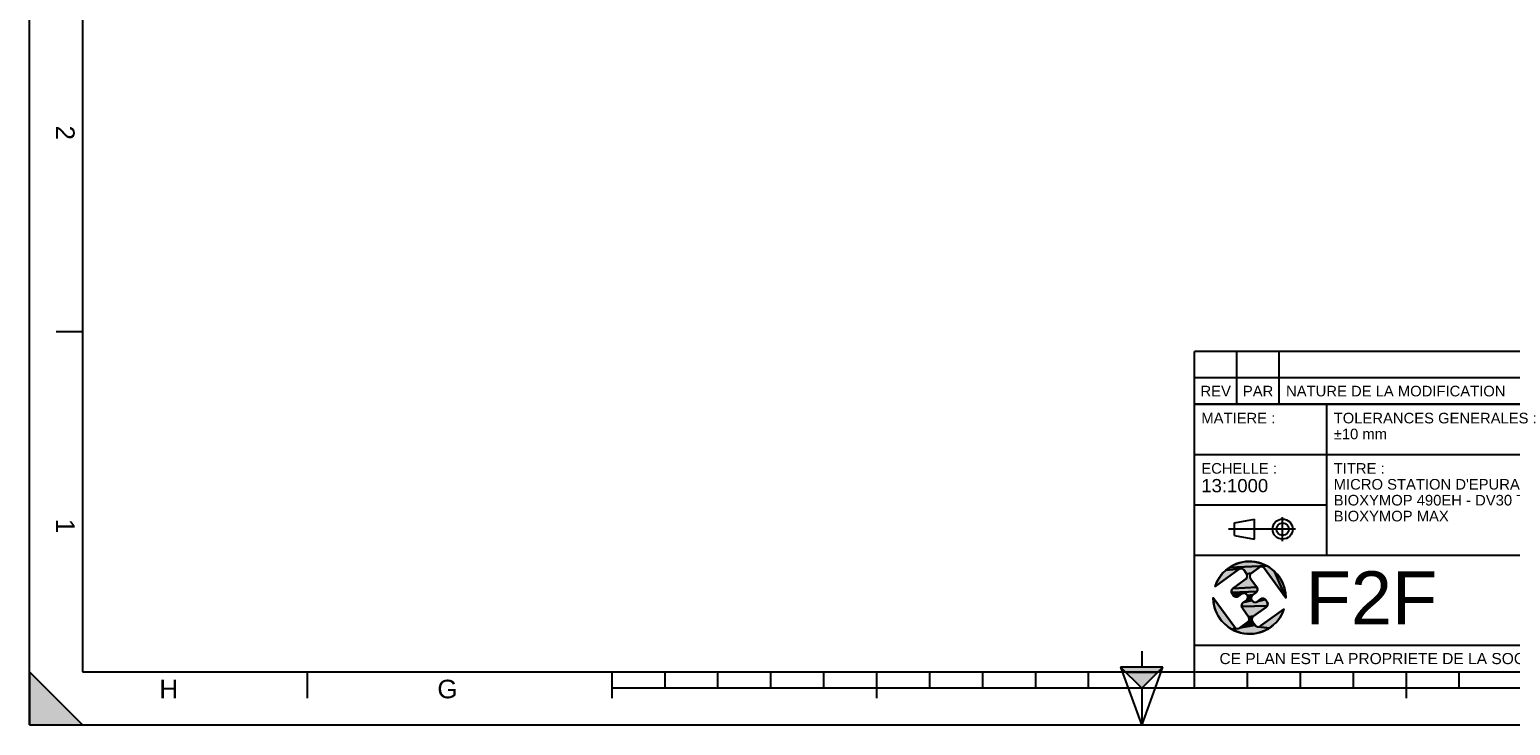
# Model space of a CAD drawing. Header units: millimetres. Extents: x 0 to 420, y 0 to 297.
# Tile 1 of 34: x 0 to 280, y 0 to 131. Entities that reach past the tile are written whole.
import ezdxf

# ---------------------------------------------------------------- set-up
doc = ezdxf.new("R2010")
doc.units = ezdxf.units.MM
doc.header["$LTSCALE"] = 23.1
doc.layers.get('0').update_dxf_attribs({"linetype": 'CONTINUOUS'})
doc.styles.get("Standard").update_dxf_attribs({"font": 'arial.ttf'})
doc.styles.add('TEXTSTYLE_2', font='arial.ttf')

# ---------------------------------------------------------------- blocks, each defined once
blk = doc.blocks.new('MARGEA3_BL0', base_point=(210.000078, 148.5))
at = {"color": 7, "linetype": 'Continuous'}
for p, q in [((0.000078, 0), (0.000078, 297)), ((10.000078, 287.000001), (10.000078, 10.000001)), ((5.000078, 74.250001), (10.000078, 74.250001)), ((10.000078, 0.000001), (0.000078, 10.000001)), ((0.000078, 10.000001), (0.000078, 0.000001)), ((10.000078, 0.000001), (0.000078, 10.000001)), ((10.000078, 10.000001), (410.000078, 10.000001)), ((52.500078, 5.000001), (52.500078, 10.000001)), ((110.000078, 5.000001), (110.000078, 10.000001)), ((120.000078, 7.000001), (120.000078, 10.000001)), ((130.000078, 7.000001), (130.000078, 10.000001)), ((140.000078, 7.000001), (140.000078, 10.000001)), ((150.000078, 7.000001), (150.000078, 10.000001)), ((160.000078, 5.000001), (160.000078, 10.000001)), ((170.000078, 7.000001), (170.000078, 10.000001)), ((180.000078, 7.000001), (180.000078, 10.000001)), ((190.000078, 7.000001), (190.000078, 10.000001)), ((200.000078, 7.000001), (200.000078, 10.000001)), ((220.000078, 7.000001), (220.000078, 10.000001)), ((230.000078, 7.000001), (230.000078, 10.000001)), ((240.000078, 7.000001), (240.000078, 10.000001)), ((250.000078, 7.000001), (250.000078, 10.000001)), ((260.000078, 5.000001), (260.000078, 10.000001)), ((270.000078, 7.000001), (270.000078, 10.000001)), ((110.000078, 7.000001), (310.000078, 7.000001)), ((0.000078, 0.000001), (10.000078, 0.000001)), ((0.000078, 0), (420.000078, 0))]:
    blk.add_line(p, q, dxfattribs=at)
blk.add_solid([(0.000078, 0.000001), (10.000078, 0.000001), (0.000078, 10.000001)], dxfattribs=at)
at = {"color": 7, "linetype": 'Continuous', "style": 'TEXTSTYLE_2', "oblique": 0.00001872}
for s, p in [('2', (5.000078, 113.125001)), ('1', (5.000078, 38.875001))]:
    blk.add_text(s, height=3.5, rotation=270, dxfattribs=at).set_placement(p)
for s, p in [('H', (24.500078, 5.000001)), ('G', (77.000078, 5.000001))]:
    blk.add_text(s, height=3.5, dxfattribs=at).set_placement(p)
blk = doc.blocks.new('REPERE_ORIENTATION_BL1', base_point=(210.02, 6.88))
at = {"color": 7, "linetype": 'Continuous'}
for p, q in [((210.02, 13.88), (210.02, 10.88)), ((210.02, 6.88), (206.02, 10.88)), ((214.02, 10.88), (206.02, 10.88)), ((206.02, 10.88), (210.02, -0.12)), ((213.02, 9.88), (207.02, 9.88)), ((210.02, 6.88), (214.02, 10.88)), ((210.02, -0.12), (214.02, 10.88)), ((210.02, 6.88), (210.02, -0.12))]:
    blk.add_line(p, q, dxfattribs=at)
blk.add_solid([(206.02, 10.88), (210.02, 6.88), (214.02, 10.88)], dxfattribs=at)
blk = doc.blocks.new('ISO_BL2', base_point=(232.75, 36.94))
at = {"color": 2, "linetype": 'Continuous'}
for p, q in [((236.63, 34.66), (236.63, 39.22)), ((239.09, 36.94), (226.41, 36.94)), ((227.55, 38.13), (231.35, 38.84)), ((227.55, 35.76), (227.55, 38.13)), ((231.35, 35.04), (231.35, 38.84)), ((227.55, 35.76), (231.35, 35.04))]:
    blk.add_line(p, q, dxfattribs=at)
for radius in [1.9, 1.18]:
    blk.add_circle((236.63, 36.94), radius, dxfattribs=at)
blk = doc.blocks.new('LOGO-F2F-A3_BL3', base_point=(230.38, 23.99))
at = {"linetype": 'Continuous'}
for points in [[(229.18, 30.73), (230.09, 30.83), (231.01, 30.81), (231.92, 30.66), (232.8, 30.39), (233.64, 30.01), (226.63, 29.71), (227.43, 30.17), (228.28, 30.51)], [(228.29, 29.32), (223.88, 26.13), (224.22, 26.98), (224.68, 27.78), (225.24, 28.51), (225.89, 29.16), (228.6, 29.45), (228.44, 29.41)], [(232.34, 29.76), (232.19, 29.68), (230.73, 28.62), (229.81, 28.51), (229.34, 29.16), (229.23, 29.28), (229.09, 29.38), (228.93, 29.44), (228.77, 29.47), (228.6, 29.45), (225.89, 29.16), (226.63, 29.71), (233.64, 30.01), (234.42, 29.52), (235.12, 28.93), (237.23, 23.99), (233.24, 29.51), (233.13, 29.63), (232.99, 29.73), (232.83, 29.79), (232.67, 29.82), (232.5, 29.81)], [(230.61, 28.51), (230.51, 28.37), (230.45, 28.21), (230.42, 28.05), (230.43, 27.88), (230.48, 27.72), (230.56, 27.57), (231.74, 25.95), (227.26, 25.74), (229.64, 27.46), (229.76, 27.57), (229.86, 27.71), (229.92, 27.87), (229.95, 28.03), (229.94, 28.2), (229.89, 28.36), (229.81, 28.51), (230.73, 28.62)], [(237.17, 24.9), (237.23, 23.99), (235.12, 28.93), (235.74, 28.25), (236.27, 27.49), (236.68, 26.67), (236.99, 25.81)], [(231.82, 25.81), (231.87, 25.65), (231.88, 25.48), (231.85, 25.31), (231.79, 25.16), (226.96, 25), (226.95, 25.17), (226.98, 25.33), (227.04, 25.49), (227.14, 25.63), (227.26, 25.74), (231.74, 25.95)], [(223.59, 23.07), (223.53, 23.99), (227.53, 18.46), (227.64, 18.34), (227.13, 17.96), (226.35, 18.45), (225.64, 19.04), (225.02, 19.72), (224.5, 20.48), (224.08, 21.3), (223.78, 22.17)], [(231.69, 25.02), (231.57, 24.91), (231, 24.5), (230.01, 24.38), (229.93, 24.52), (229.82, 24.65), (229.68, 24.74), (229.53, 24.81), (229.36, 24.83), (227.01, 24.84), (226.96, 25), (231.79, 25.16)], [(229.03, 24.77), (228.88, 24.69), (228.32, 24.28), (228.17, 24.2), (228.01, 24.15), (227.84, 24.14), (227.68, 24.17), (227.52, 24.23), (227.38, 24.33), (227.27, 24.45), (227.09, 24.69), (227.01, 24.84), (229.36, 24.83), (229.19, 24.82)], [(233.49, 23.52), (233.67, 23.28), (233.75, 23.13), (233.8, 22.97), (233.81, 22.8), (233.79, 22.64), (233.72, 22.48), (228.9, 22.33), (228.89, 22.49), (228.91, 22.66), (228.98, 22.82), (229.07, 22.95), (229.2, 23.07), (230.83, 23.45), (230.95, 23.32), (231.08, 23.23), (231.24, 23.16), (231.41, 23.14), (231.57, 23.15), (231.73, 23.2), (231.88, 23.28), (233.38, 23.65)], [(233.63, 22.34), (233.5, 22.23), (231.12, 20.51), (230.2, 20.4), (229.03, 22.02), (228.95, 22.16), (228.9, 22.33), (233.72, 22.48)], [(230.88, 24.38), (230.78, 24.24), (230.72, 24.09), (230.69, 23.92), (230.7, 23.76), (230.75, 23.59), (230.83, 23.45), (229.2, 23.07), (229.76, 23.48), (229.89, 23.59), (229.98, 23.73), (230.05, 23.88), (230.07, 24.05), (230.06, 24.22), (230.01, 24.38), (231, 24.5)], [(232.92, 23.83), (233.09, 23.8), (233.24, 23.74), (233.38, 23.65), (231.88, 23.28), (232.45, 23.69), (232.59, 23.77), (232.75, 23.82)], [(231, 20.4), (230.9, 20.26), (230.84, 20.1), (230.82, 19.94), (230.83, 19.77), (230.87, 19.61), (230.96, 19.46), (231.43, 18.82), (228.57, 18.3), (230.03, 19.35), (230.16, 19.46), (230.25, 19.6), (230.32, 19.76), (230.34, 19.92), (230.33, 20.09), (230.28, 20.25), (230.2, 20.4), (231.12, 20.51)], [(234.87, 18.81), (234.14, 18.26), (232.17, 18.52), (232.33, 18.57), (232.47, 18.65), (236.89, 21.84), (236.54, 20.99), (236.09, 20.19), (235.53, 19.46)], [(232, 18.51), (232.17, 18.52), (234.14, 18.26), (233.34, 17.81), (232.48, 17.47), (231.59, 17.24), (230.67, 17.14), (229.75, 17.16), (228.85, 17.31), (227.96, 17.58), (227.13, 17.96), (228.1, 18.15), (228.27, 18.17), (228.43, 18.21), (228.57, 18.3), (231.43, 18.82), (231.54, 18.69), (231.68, 18.6), (231.83, 18.53)], [(228.1, 18.15), (227.13, 17.96), (227.64, 18.34), (227.78, 18.24), (227.93, 18.18)]]:
    blk.add_hatch(color=2, dxfattribs=at).paths.add_polyline_path(points)
at = {"color": 2, "linetype": 'Continuous'}
for p, q in [((229.18, 30.73), (230.09, 30.83)), ((230.09, 30.83), (231.01, 30.81)), ((231.01, 30.81), (231.92, 30.66)), ((224.68, 27.78), (225.24, 28.51)), ((225.24, 28.51), (225.89, 29.16)), ((225.89, 29.16), (226.63, 29.71)), ((228.6, 29.45), (225.89, 29.16)), ((226.63, 29.71), (227.43, 30.17)), ((233.64, 30.01), (226.63, 29.71)), ((227.43, 30.17), (228.28, 30.51)), ((228.28, 30.51), (229.18, 30.73)), ((228.44, 29.41), (228.29, 29.32)), ((228.6, 29.45), (228.44, 29.41)), ((228.77, 29.47), (228.6, 29.45)), ((228.93, 29.44), (228.77, 29.47)), ((229.09, 29.38), (228.93, 29.44)), ((229.23, 29.28), (229.09, 29.38)), ((229.34, 29.16), (229.23, 29.28)), ((230.73, 28.62), (229.81, 28.51)), ((229.89, 28.36), (229.81, 28.51)), ((229.94, 28.2), (229.89, 28.36)), ((229.92, 27.87), (229.95, 28.03)), ((229.95, 28.03), (229.94, 28.2)), ((230.45, 28.21), (230.42, 28.05)), ((230.42, 28.05), (230.43, 27.88)), ((230.51, 28.37), (230.45, 28.21)), ((230.61, 28.51), (230.51, 28.37)), ((230.73, 28.62), (230.61, 28.51)), ((231.92, 30.66), (232.8, 30.39)), ((232.34, 29.76), (232.19, 29.68)), ((232.5, 29.81), (232.34, 29.76)), ((232.67, 29.82), (232.5, 29.81)), ((232.83, 29.79), (232.67, 29.82)), ((232.8, 30.39), (233.64, 30.01)), ((232.99, 29.73), (232.83, 29.79)), ((233.13, 29.63), (232.99, 29.73)), ((233.24, 29.51), (233.13, 29.63)), ((233.64, 30.01), (234.42, 29.52)), ((234.42, 29.52), (235.12, 28.93)), ((235.12, 28.93), (237.23, 23.99)), ((235.12, 28.93), (235.74, 28.25)), ((235.74, 28.25), (236.27, 27.49)), ((223.88, 26.13), (224.22, 26.98)), ((224.22, 26.98), (224.68, 27.78)), ((226.95, 25.17), (226.98, 25.33)), ((226.98, 25.33), (227.04, 25.49)), ((227.04, 25.49), (227.14, 25.63)), ((227.14, 25.63), (227.26, 25.74)), ((231.74, 25.95), (227.26, 25.74)), ((229.64, 27.46), (229.76, 27.57)), ((229.76, 27.57), (229.86, 27.71)), ((229.86, 27.71), (229.92, 27.87)), ((230.43, 27.88), (230.48, 27.72)), ((230.48, 27.72), (230.56, 27.57)), ((231.74, 25.95), (231.82, 25.81)), ((231.85, 25.31), (231.79, 25.16)), ((231.82, 25.81), (231.87, 25.65)), ((231.88, 25.48), (231.85, 25.31)), ((231.87, 25.65), (231.88, 25.48)), ((236.27, 27.49), (236.68, 26.67)), ((236.68, 26.67), (236.99, 25.81)), ((236.99, 25.81), (237.17, 24.9)), ((223.59, 23.07), (223.53, 23.99)), ((223.78, 22.17), (223.59, 23.07)), ((226.96, 25), (226.95, 25.17)), ((231.79, 25.16), (226.96, 25)), ((227.01, 24.84), (226.96, 25)), ((227.09, 24.69), (227.01, 24.84)), ((229.36, 24.83), (227.01, 24.84)), ((227.38, 24.33), (227.27, 24.45)), ((227.52, 24.23), (227.38, 24.33)), ((227.68, 24.17), (227.52, 24.23)), ((227.84, 24.14), (227.68, 24.17)), ((228.01, 24.15), (227.84, 24.14)), ((228.17, 24.2), (228.01, 24.15)), ((228.32, 24.28), (228.17, 24.2)), ((229.03, 24.77), (228.88, 24.69)), ((228.89, 22.49), (228.91, 22.66)), ((228.9, 22.33), (228.89, 22.49)), ((233.72, 22.48), (228.9, 22.33)), ((228.91, 22.66), (228.98, 22.82)), ((228.98, 22.82), (229.07, 22.95)), ((229.19, 24.82), (229.03, 24.77)), ((229.07, 22.95), (229.2, 23.07)), ((229.36, 24.83), (229.19, 24.82)), ((230.83, 23.45), (229.2, 23.07)), ((229.53, 24.81), (229.36, 24.83)), ((229.68, 24.74), (229.53, 24.81)), ((229.82, 24.65), (229.68, 24.74)), ((229.76, 23.48), (229.89, 23.59)), ((229.93, 24.52), (229.82, 24.65)), ((229.89, 23.59), (229.98, 23.73)), ((230.01, 24.38), (229.93, 24.52)), ((229.98, 23.73), (230.05, 23.88)), ((231, 24.5), (230.01, 24.38)), ((230.06, 24.22), (230.01, 24.38)), ((230.05, 23.88), (230.07, 24.05)), ((230.07, 24.05), (230.06, 24.22)), ((230.72, 24.09), (230.69, 23.92)), ((230.69, 23.92), (230.7, 23.76)), ((230.7, 23.76), (230.75, 23.59)), ((230.78, 24.24), (230.72, 24.09)), ((230.75, 23.59), (230.83, 23.45)), ((230.88, 24.38), (230.78, 24.24)), ((230.83, 23.45), (230.95, 23.32)), ((231, 24.5), (230.88, 24.38)), ((230.95, 23.32), (231.08, 23.23)), ((231.08, 23.23), (231.24, 23.16)), ((231.24, 23.16), (231.41, 23.14)), ((231.41, 23.14), (231.57, 23.15)), ((231.69, 25.02), (231.57, 24.91)), ((231.57, 23.15), (231.73, 23.2)), ((231.79, 25.16), (231.69, 25.02)), ((231.73, 23.2), (231.88, 23.28)), ((233.38, 23.65), (231.88, 23.28)), ((232.45, 23.69), (232.59, 23.77)), ((232.59, 23.77), (232.75, 23.82)), ((232.75, 23.82), (232.92, 23.83)), ((232.92, 23.83), (233.09, 23.8)), ((233.09, 23.8), (233.24, 23.74)), ((233.24, 23.74), (233.38, 23.65)), ((233.38, 23.65), (233.49, 23.52)), ((233.72, 22.48), (233.63, 22.34)), ((233.67, 23.28), (233.75, 23.13)), ((233.79, 22.64), (233.72, 22.48)), ((233.75, 23.13), (233.8, 22.97)), ((233.81, 22.8), (233.79, 22.64)), ((233.8, 22.97), (233.81, 22.8)), ((237.17, 24.9), (237.23, 23.99)), ((224.08, 21.3), (223.78, 22.17)), ((224.5, 20.48), (224.08, 21.3)), ((225.02, 19.72), (224.5, 20.48)), ((225.64, 19.04), (225.02, 19.72)), ((228.95, 22.16), (228.9, 22.33)), ((229.03, 22.02), (228.95, 22.16)), ((230.16, 19.46), (230.25, 19.6)), ((231.12, 20.51), (230.2, 20.4)), ((230.28, 20.25), (230.2, 20.4)), ((230.25, 19.6), (230.32, 19.76)), ((230.33, 20.09), (230.28, 20.25)), ((230.32, 19.76), (230.34, 19.92)), ((230.34, 19.92), (230.33, 20.09)), ((230.84, 20.1), (230.82, 19.94)), ((230.82, 19.94), (230.83, 19.77)), ((230.83, 19.77), (230.87, 19.61)), ((230.9, 20.26), (230.84, 20.1)), ((230.87, 19.61), (230.96, 19.46)), ((231, 20.4), (230.9, 20.26)), ((231.12, 20.51), (231, 20.4)), ((233.63, 22.34), (233.5, 22.23)), ((236.09, 20.19), (235.53, 19.46)), ((236.54, 20.99), (236.09, 20.19)), ((236.89, 21.84), (236.54, 20.99)), ((226.35, 18.45), (225.64, 19.04)), ((227.13, 17.96), (226.35, 18.45)), ((227.64, 18.34), (227.13, 17.96)), ((228.1, 18.15), (227.13, 17.96)), ((227.96, 17.58), (227.13, 17.96)), ((227.53, 18.46), (227.64, 18.34)), ((227.64, 18.34), (227.78, 18.24)), ((227.78, 18.24), (227.93, 18.18)), ((227.93, 18.18), (228.1, 18.15)), ((228.85, 17.31), (227.96, 17.58)), ((228.1, 18.15), (228.27, 18.17)), ((228.27, 18.17), (228.43, 18.21)), ((228.43, 18.21), (228.57, 18.3)), ((231.43, 18.82), (228.57, 18.3)), ((229.75, 17.16), (228.85, 17.31)), ((230.67, 17.14), (229.75, 17.16)), ((230.03, 19.35), (230.16, 19.46)), ((231.59, 17.24), (230.67, 17.14)), ((231.43, 18.82), (231.54, 18.69)), ((231.54, 18.69), (231.68, 18.6)), ((232.48, 17.47), (231.59, 17.24)), ((231.68, 18.6), (231.83, 18.53)), ((231.83, 18.53), (232, 18.51)), ((232, 18.51), (232.17, 18.52)), ((232.17, 18.52), (232.33, 18.57)), ((234.14, 18.26), (232.17, 18.52)), ((232.33, 18.57), (232.47, 18.65)), ((233.34, 17.81), (232.48, 17.47)), ((234.14, 18.26), (233.34, 17.81)), ((234.87, 18.81), (234.14, 18.26)), ((235.53, 19.46), (234.87, 18.81))]:
    blk.add_line(p, q, dxfattribs=at)
at = {"color": 7, "linetype": 'Continuous'}
for p, q in [((223.88, 26.13), (228.29, 29.32)), ((229.34, 29.16), (229.81, 28.51)), ((230.73, 28.62), (232.19, 29.68)), ((233.24, 29.51), (237.23, 23.99)), ((229.64, 27.46), (227.26, 25.74)), ((231.74, 25.95), (230.56, 27.57)), ((227.53, 18.46), (223.53, 23.99)), ((227.09, 24.69), (227.27, 24.45)), ((228.32, 24.28), (228.88, 24.69)), ((229.76, 23.48), (229.2, 23.07)), ((231, 24.5), (231.57, 24.91)), ((232.45, 23.69), (231.88, 23.28)), ((233.67, 23.28), (233.49, 23.52)), ((229.03, 22.02), (230.2, 20.4)), ((231.12, 20.51), (233.5, 22.23)), ((236.89, 21.84), (232.47, 18.65)), ((230.03, 19.35), (228.57, 18.3)), ((231.43, 18.82), (230.96, 19.46))]:
    blk.add_line(p, q, dxfattribs=at)
at = {"color": 2, "linetype": 'Continuous'}
for points in [[(229.18, 30.73), (230.09, 30.83), (231.01, 30.81), (231.92, 30.66), (232.8, 30.39), (233.64, 30.01), (226.63, 29.71), (227.43, 30.17), (228.28, 30.51), (229.18, 30.73)], [(228.29, 29.32), (223.88, 26.13), (224.22, 26.98), (224.68, 27.78), (225.24, 28.51), (225.89, 29.16), (228.6, 29.45), (228.44, 29.41), (228.29, 29.32)], [(232.34, 29.76), (232.19, 29.68), (230.73, 28.62), (229.81, 28.51), (229.34, 29.16), (229.23, 29.28), (229.09, 29.38), (228.93, 29.44), (228.77, 29.47), (228.6, 29.45), (225.89, 29.16), (226.63, 29.71), (233.64, 30.01), (234.42, 29.52), (235.12, 28.93), (237.23, 23.99), (233.24, 29.51), (233.13, 29.63), (232.99, 29.73), (232.83, 29.79), (232.67, 29.82), (232.5, 29.81), (232.34, 29.76)], [(230.61, 28.51), (230.51, 28.37), (230.45, 28.21), (230.42, 28.05), (230.43, 27.88), (230.48, 27.72), (230.56, 27.57), (231.74, 25.95), (227.26, 25.74), (229.64, 27.46), (229.76, 27.57), (229.86, 27.71), (229.92, 27.87), (229.95, 28.03), (229.94, 28.2), (229.89, 28.36), (229.81, 28.51), (230.73, 28.62), (230.61, 28.51)], [(237.17, 24.9), (237.23, 23.99), (235.12, 28.93), (235.74, 28.25), (236.27, 27.49), (236.68, 26.67), (236.99, 25.81), (237.17, 24.9)], [(231.82, 25.81), (231.87, 25.65), (231.88, 25.48), (231.85, 25.31), (231.79, 25.16), (226.96, 25), (226.95, 25.17), (226.98, 25.33), (227.04, 25.49), (227.14, 25.63), (227.26, 25.74), (231.74, 25.95), (231.82, 25.81)], [(223.59, 23.07), (223.53, 23.99), (227.53, 18.46), (227.64, 18.34), (227.13, 17.96), (226.35, 18.45), (225.64, 19.04), (225.02, 19.72), (224.5, 20.48), (224.08, 21.3), (223.78, 22.17), (223.59, 23.07)], [(231.69, 25.02), (231.57, 24.91), (231, 24.5), (230.01, 24.38), (229.93, 24.52), (229.82, 24.65), (229.68, 24.74), (229.53, 24.81), (229.36, 24.83), (227.01, 24.84), (226.96, 25), (231.79, 25.16), (231.69, 25.02)], [(229.03, 24.77), (228.88, 24.69), (228.32, 24.28), (228.17, 24.2), (228.01, 24.15), (227.84, 24.14), (227.68, 24.17), (227.52, 24.23), (227.38, 24.33), (227.27, 24.45), (227.09, 24.69), (227.01, 24.84), (229.36, 24.83), (229.19, 24.82), (229.03, 24.77)], [(233.49, 23.52), (233.67, 23.28), (233.75, 23.13), (233.8, 22.97), (233.81, 22.8), (233.79, 22.64), (233.72, 22.48), (228.9, 22.33), (228.89, 22.49), (228.91, 22.66), (228.98, 22.82), (229.07, 22.95), (229.2, 23.07), (230.83, 23.45), (230.95, 23.32), (231.08, 23.23), (231.24, 23.16), (231.41, 23.14), (231.57, 23.15), (231.73, 23.2), (231.88, 23.28), (233.38, 23.65), (233.49, 23.52)], [(233.63, 22.34), (233.5, 22.23), (231.12, 20.51), (230.2, 20.4), (229.03, 22.02), (228.95, 22.16), (228.9, 22.33), (233.72, 22.48), (233.63, 22.34)], [(230.88, 24.38), (230.78, 24.24), (230.72, 24.09), (230.69, 23.92), (230.7, 23.76), (230.75, 23.59), (230.83, 23.45), (229.2, 23.07), (229.76, 23.48), (229.89, 23.59), (229.98, 23.73), (230.05, 23.88), (230.07, 24.05), (230.06, 24.22), (230.01, 24.38), (231, 24.5), (230.88, 24.38)], [(232.92, 23.83), (233.09, 23.8), (233.24, 23.74), (233.38, 23.65), (231.88, 23.28), (232.45, 23.69), (232.59, 23.77), (232.75, 23.82), (232.92, 23.83)], [(231, 20.4), (230.9, 20.26), (230.84, 20.1), (230.82, 19.94), (230.83, 19.77), (230.87, 19.61), (230.96, 19.46), (231.43, 18.82), (228.57, 18.3), (230.03, 19.35), (230.16, 19.46), (230.25, 19.6), (230.32, 19.76), (230.34, 19.92), (230.33, 20.09), (230.28, 20.25), (230.2, 20.4), (231.12, 20.51), (231, 20.4)], [(234.87, 18.81), (234.14, 18.26), (232.17, 18.52), (232.33, 18.57), (232.47, 18.65), (236.89, 21.84), (236.54, 20.99), (236.09, 20.19), (235.53, 19.46), (234.87, 18.81)], [(232, 18.51), (232.17, 18.52), (234.14, 18.26), (233.34, 17.81), (232.48, 17.47), (231.59, 17.24), (230.67, 17.14), (229.75, 17.16), (228.85, 17.31), (227.96, 17.58), (227.13, 17.96), (228.1, 18.15), (228.27, 18.17), (228.43, 18.21), (228.57, 18.3), (231.43, 18.82), (231.54, 18.69), (231.68, 18.6), (231.83, 18.53), (232, 18.51)], [(228.1, 18.15), (227.13, 17.96), (227.64, 18.34), (227.78, 18.24), (227.93, 18.18), (228.1, 18.15)]]:
    blk.add_lwpolyline(points, dxfattribs=at)
at = {"color": 7, "linetype": 'Continuous'}
for centre, radius, start, end in [((230.38, 23.99), 6.85, 0, 161.7653), ((228.73, 28.72), 0.75, 35.8827, 125.8827), ((229.2, 28.07), 0.75, 305.8827, 35.8827), ((231.17, 28.01), 0.75, 125.8827, 215.8827), ((232.63, 29.07), 0.75, 35.8827, 125.8827), ((227.7, 25.13), 0.75, 125.8827, 215.8827), ((231.13, 25.51), 0.75, 305.8827, 35.8827), ((230.38, 23.99), 6.85, 180, 341.7653), ((227.88, 24.89), 0.75, 215.8827, 305.8827), ((229.32, 24.08), 0.75, 305.8827, 125.8827), ((229.64, 22.46), 0.75, 125.8827, 215.8827), ((231.44, 23.89), 0.75, 125.8827, 305.8827), ((232.89, 23.08), 0.75, 35.8827, 125.8827), ((233.06, 22.84), 0.75, 305.8827, 35.8827), ((229.59, 19.96), 0.75, 305.8827, 35.8827), ((231.56, 19.9), 0.75, 125.8827, 215.8827), ((228.13, 18.9), 0.75, 215.8827, 305.8827), ((232.03, 19.26), 0.75, 215.8827, 305.8827)]:
    blk.add_arc(centre, radius, start, end, dxfattribs=at)
blk = doc.blocks.new('*T5')
at = {"color": 2, "linetype": 'Continuous'}
for p, q in [((0, 0), (0, 50.5)), ((0, 50.5), (190, 50.5)), ((25, 22), (25, 50.5)), ((100, 5), (100, 50.5)), ((160, 5), (160, 50.5)), ((190, 0), (190, 50.5)), ((0, 41), (100, 41)), ((160, 41), (190, 41)), ((0, 31.5), (25, 31.5)), ((160, 31.5), (190, 31.5)), ((0, 22), (190, 22)), ((175, 5), (175, 22)), ((100, 15), (190, 15)), ((0, 5), (190, 5)), ((0, 0), (190, 0))]:
    blk.add_line(p, q, dxfattribs=at)
at = {"color": 5, "linetype": 'Continuous', "line_spacing_factor": 0.9}
for s, insert, char_height, width, attachment_point in [('MATIERE :\\P ', (1.28, 48.9), 2, 27.8662, 1), ('TOLERANCES GENERALES :\\P±10 mm', (26.28, 48.9), 2, 76.5502, 1), ('OBSERVATIONS :\\P \\PMasse : 8834,780 Kg\\PVolume matière : 18,438 m3\\PSurface dévelop. int. et ext. : 386,652 m²', (101.28, 48.9), 2, 100.5056, 1), ('ECHELLE :\\P\\H2.5;13:1000', (1.28, 39.4), 2, 28.5204, 1), ("TITRE :\\PMICRO STATION D'EPURATION\\PBIOXYMOP 490EH - DV30 TAMI\\PBIOXYMOP MAX", (26.28, 39.4), 2, 83.4796, 1), ('DATE :\\P07/09/2020', (175, 29.25), 2, 27.9554, 2), ('REFERENCE PRODUIT : BACLA6347/490-30', (130, 19.5), 2, 115.3457, 2), ('A3', (182.5, 20.4), 4, 13.6506, 2), ('LANGUE : FR', (167.5, 19.25), 1.5, 26.2639, 2), ('N°: A2300.20.115', (130, 12.5), 5, 110.3346, 2), ('A', (167.5, 12.5), 5, 9.2937, 2), ('FOLIO:  \\P\\H3.0;1/1', (182.5, 12.81), 1.5, 16.0372, 2), ('CE PLAN EST LA PROPRIETE DE LA SOCIETE F2F ET NE PEUT ETRE REPRODUIT OU COMMUNIQUE SANS SON AUTORISATION', (95, 3.55), 2.1, 360.4506, 2)]:
    blk.add_mtext(s, dxfattribs=dict(at, insert=insert, char_height=char_height, width=width, attachment_point=attachment_point))
blk = doc.blocks.new('*T6')
at = {"color": 2, "linetype": 'Continuous'}
for p, q in [((190, 10), (0, 10)), ((0, 0), (0, 10)), ((8, 0), (8, 10)), ((16, 0), (16, 10)), ((174, 0), (174, 10)), ((190, 0), (190, 10)), ((190, 5), (0, 5)), ((190, 0), (0, 0))]:
    blk.add_line(p, q, dxfattribs=at)
at = {"color": 5, "linetype": 'Continuous', "char_height": 2, "line_spacing_factor": 0.9}
for s, insert, width, attachment_point in [('REV', (4, 3.5), 11.4647, 2), ('PAR', (12, 3.5), 11.4647, 2), ('NATURE DE LA MODIFICATION', (17.28, 3.5), 82.7212, 1), ('DATE', (182, 3.5), 14.8699, 2)]:
    blk.add_mtext(s, dxfattribs=dict(at, insert=insert, width=width, attachment_point=attachment_point))

msp = doc.modelspace()

# ---------------------------------------------------------------- linework, layer by layer
at = {"color": 7, "linetype": 'Continuous'}
for q in [(0, 297), (420, 0)]:
    msp.add_line((0, 0), q, dxfattribs=at)

# ---------------------------------------------------------------- block references
for name, p in [('MARGEA3_BL0', (210, 148.5)), ('REPERE_ORIENTATION_BL1', (210.02, 6.88))]:
    msp.add_blockref(name, p, dxfattribs=at)
for name, p in [('*T6', (220, 60.5)), ('*T5', (220, 10))]:
    msp.add_blockref(name, p)
at = {"color": 2, "linetype": 'Continuous'}
for name, p in [('ISO_BL2', (232.75, 36.94)), ('LOGO-F2F-A3_BL3', (230.38, 23.99))]:
    msp.add_blockref(name, p, dxfattribs=at)

# ---------------------------------------------------------------- texts
at = {"color": 5, "linetype": 'Continuous', "insert": (240.98, 28.96), "char_height": 10, "width": 24.7955, "attachment_point": 1, "line_spacing_factor": 0.9}
msp.add_mtext('F2F', dxfattribs=at)

doc.saveas('drawing.dxf')
